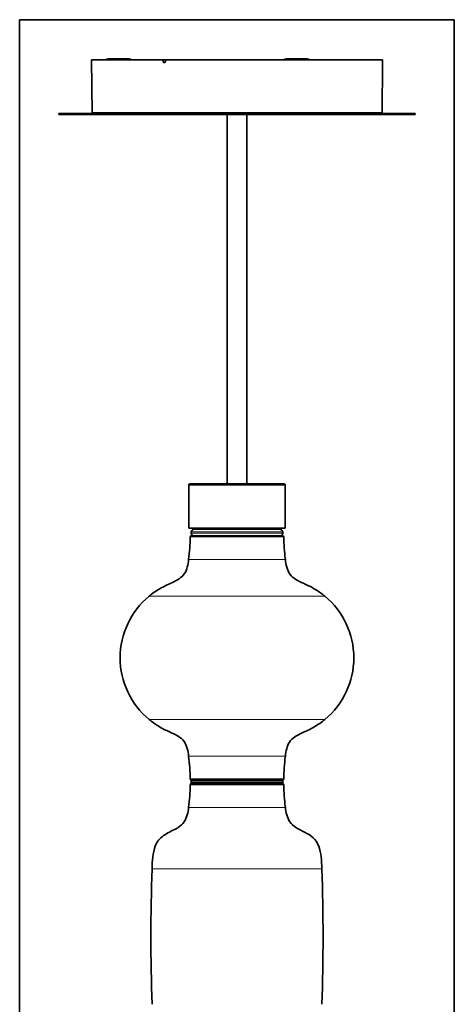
# Model space of a CAD drawing. Header units: millimetres. Extents: x 0 to 11890, y 0 to 8410.
# Tile 6 of 9: x 3137 to 3844, y 4814 to 6414. Entities that reach past the tile are written whole.
import ezdxf

# ---------------------------------------------------------------- set-up
doc = ezdxf.new("R2010")
doc.units = ezdxf.units.MM
doc.layers.add('1', color=7, linetype='Continuous', true_color=0xffffff)

msp = doc.modelspace()

# ---------------------------------------------------------------- linework, layer by layer
at = {"layer": '1', "color": 8, "linetype": 'Continuous', "lineweight": 35, "true_color": 0x808080}
for p, q in [((3136.8, 3131), (3136.8, 6414.4)), ((3843.8, 6414.4), (3136.8, 6414.4)), ((3843.8, 6414.4), (3843.8, 3131))]:
    msp.add_line(p, q, dxfattribs=at)
at = {"layer": '1', "color": 155, "linetype": 'Continuous', "lineweight": 35, "true_color": 0x4c7299}
for p, q in [((3369.7, 6348.9), (3253.7, 6348.9)), ((3253.7, 6348.9), (3254.5, 6262.9)), ((3281, 6350.9), (3314.7, 6350.9)), ((3373.8, 6348.9), (3371, 6348.9)), ((3374.4, 6348.9), (3726.9, 6348.9)), ((3429, 6349.4), (3428.5, 6348.9)), ((3429, 6349.4), (3434.6, 6349.4)), ((3435.1, 6348.9), (3434.6, 6349.4)), ((3488, 6349.3), (3487.6, 6348.9)), ((3493.4, 6349.3), (3488, 6349.3)), ((3493.6, 6349.3), (3493.4, 6349.3)), ((3494, 6348.9), (3493.6, 6349.3)), ((3570.5, 6350.9), (3604.2, 6350.9)), ((3632, 6349.4), (3631.5, 6348.9)), ((3632, 6349.4), (3637.6, 6349.4)), ((3638.1, 6348.9), (3637.6, 6349.4)), ((3726.2, 6262.9), (3726.9, 6344.3)), ((3726.9, 6344.3), (3726.9, 6344.3)), ((3490.3, 6261.7), (3200.3, 6261.7)), ((3200.3, 6261.7), (3200.3, 6260.1)), ((3490.3, 6260.1), (3200.3, 6260.1)), ((3254.5, 6262.9), (3726.2, 6262.9)), ((3474.3, 6262.9), (3474.3, 6261.7)), ((3474.3, 6260.1), (3474.3, 5660.3)), ((3780.3, 6261.7), (3490.3, 6261.7)), ((3780.3, 6260.1), (3490.3, 6260.1)), ((3506.3, 6261.7), (3506.3, 6262.9)), ((3506.3, 5660.3), (3506.3, 6260.1)), ((3780.3, 6260.1), (3780.3, 6261.7)), ((3411.8, 5657.9), (3411.8, 5588.3)), ((3414.2, 5660.3), (3566.4, 5660.3)), ((3568.8, 5588.3), (3568.8, 5657.9)), ((3568.8, 5588.3), (3411.8, 5588.3)), ((3426, 5586.8), (3419.3, 5585.9)), ((3426.8, 5588.3), (3426.8, 5587.8)), ((3553.8, 5587.8), (3553.8, 5588.3)), ((3561.4, 5585.9), (3554.7, 5586.8)), ((3415.8, 5581.9), (3415.8, 5579.8)), ((3564.4, 5575.9), (3416.3, 5575.9)), ((3564.8, 5579.8), (3564.8, 5581.9)), ((3415.8, 5176.9), (3415.8, 5174.8)), ((3416.3, 5178.9), (3564.4, 5178.9)), ((3416.3, 5172.9), (3564.4, 5172.9)), ((3564.8, 5174.8), (3564.8, 5176.9))]:
    msp.add_line(p, q, dxfattribs=at)
at = {"layer": '1', "color": 155, "linetype": 'Continuous', "lineweight": 18, "true_color": 0x4c7299}
for p, q in [((3372.1, 6344.3), (3372, 6344.3)), ((3372.3, 6344.8), (3372.1, 6344.8)), ((3372.3, 6345.3), (3372.4, 6345.3)), ((3411.8, 5657.9), (3568.8, 5657.9)), ((3419.3, 5585.9), (3561.4, 5585.9)), ((3554.7, 5586.8), (3426, 5586.8)), ((3426.8, 5587.8), (3553.8, 5587.8)), ((3566.4, 5573.9), (3414.3, 5573.9)), ((3415.8, 5581.9), (3564.8, 5581.9)), ((3415.8, 5579.8), (3564.8, 5579.8)), ((3569, 5537.4), (3411.7, 5537.4)), ((3633.4, 5477.4), (3347.3, 5477.4)), ((3347.3, 5277.4), (3633.4, 5277.4)), ((3411.7, 5217.4), (3569, 5217.4)), ((3414.3, 5180.9), (3566.4, 5180.9)), ((3414.3, 5170.9), (3566.4, 5170.9)), ((3415.8, 5176.9), (3564.8, 5176.9)), ((3415.8, 5174.8), (3564.8, 5174.8)), ((3411.7, 5134.4), (3569, 5134.4)), ((3352.3, 5034.4), (3628.3, 5034.4))]:
    msp.add_line(p, q, dxfattribs=at)
at = {"layer": '1', "color": 155, "linetype": 'Continuous', "lineweight": 35, "true_color": 0x4c7299}
for centre, radius, start, end in [((3281, 6345.9), 5, 90, 143.13), ((3314.7, 6345.9), 5, 36.87, 90), ((3570.5, 6345.9), 5, 90, 143.13), ((3604.2, 6345.9), 5, 36.87, 90), ((3414.2, 5657.9), 2.4, 90, 180), ((3566.4, 5657.9), 2.4, 0, 90), ((3419.8, 5581.9), 4, 97.5, 180), ((3425.8, 5587.8), 1, 277.5, 0), ((3554.8, 5587.8), 1, 180, 262.5), ((3560.8, 5581.9), 4, 0, 82.5), ((3114.3, 5577.4), 300, 352.3377, 359.336), ((3416.3, 5573.9), 2, 90, 179.336), ((3419.8, 5579.8), 4, 180, 262.5), ((3560.8, 5579.8), 4, 277.5, 0), ((3564.4, 5573.9), 2, 0.664, 90), ((3866.3, 5577.4), 300, 180.664, 187.6623), ((3430.3, 5377.4), 130, 129.7151, 230.2849), ((3550.3, 5377.4), 130, 309.7151, 50.2849), ((3114.3, 5177.4), 300, 0.664, 7.6623), ((3866.3, 5177.4), 300, 172.3377, 179.336), ((3114.3, 5174.4), 300, 352.3377, 359.336), ((3416.3, 5180.9), 2, 180.664, 270), ((3416.3, 5170.9), 2, 90, 179.336), ((3419.8, 5176.9), 4, 150.7228, 180), ((3419.8, 5174.8), 4, 180, 209.2772), ((3560.8, 5176.9), 4, 0, 29.2772), ((3560.8, 5174.8), 4, 330.7228, 0), ((3564.4, 5180.9), 2, 270, 359.336), ((3564.4, 5170.9), 2, 0.664, 90), ((3866.3, 5174.4), 300, 180.664, 187.6623), ((6350.3, 4924.4), 3000, 177.8987, 182.1013), ((630.3, 4924.4), 3000, 357.8987, 2.1013)]:
    msp.add_arc(centre, radius, start, end, dxfattribs=at)
for points, knots in [([(3369.7, 6348.9), (3369.7, 6348.9), (3369.8, 6348.9), (3369.8, 6348.9), (3369.9, 6348.9), (3369.9, 6348.9), (3369.9, 6348.9), (3369.9, 6348.9), (3370, 6348.9), (3370, 6348.9), (3370.1, 6348.9), (3370.1, 6348.9), (3370.1, 6348.9), (3370.2, 6348.9), (3370.2, 6348.9), (3370.2, 6348.9), (3370.2, 6348.9), (3370.3, 6348.9), (3370.3, 6348.9), (3370.3, 6348.9)], [0, 0, 0, 0, 0.25, 0.25, 0.3125, 0.3125, 0.375, 0.375, 0.5, 0.5, 0.625, 0.625, 0.75, 0.75, 0.8125, 0.8125, 0.875, 0.875, 1, 1, 1, 1]), ([(3370.3, 6348.9), (3370.4, 6348.9), (3370.4, 6348.9), (3370.5, 6348.9), (3370.5, 6348.9), (3370.5, 6348.9), (3370.6, 6348.9), (3370.6, 6348.9), (3370.6, 6348.9), (3370.7, 6348.9), (3370.7, 6348.9), (3370.8, 6348.9), (3370.8, 6348.9), (3370.9, 6348.9), (3370.9, 6348.9), (3370.9, 6348.9), (3371, 6348.9), (3371, 6348.9)], [0, 0, 0, 0, 0.25, 0.25, 0.3125, 0.3125, 0.375, 0.375, 0.5, 0.5, 0.625, 0.625, 0.75, 0.75, 0.875, 0.875, 1, 1, 1, 1]), ([(3374.1, 6346.8), (3374.1, 6346.7), (3374, 6346.6), (3374, 6346.5), (3374, 6346.5), (3374, 6346.4), (3374, 6346.3), (3374, 6346.2), (3373.9, 6346.1), (3373.9, 6346.1), (3373.9, 6346), (3373.8, 6345.9), (3373.8, 6345.8)], [0, 0, 0, 0, 0.25, 0.25, 0.375, 0.375, 0.5, 0.625, 0.625, 0.75, 0.75, 1, 1, 1, 1]), ([(3374.1, 6348.9), (3374.1, 6348.9), (3374.1, 6348.9), (3374.1, 6348.9), (3374.1, 6348.9), (3374.1, 6348.9), (3374.1, 6348.9), (3374.1, 6348.9), (3374.1, 6348.9), (3374.2, 6348.9), (3374.2, 6348.9), (3374.2, 6348.9), (3374.2, 6348.9), (3374.2, 6348.9), (3374.3, 6348.9), (3374.3, 6348.9), (3374.3, 6348.9), (3374.4, 6348.9), (3374.4, 6348.9), (3374.4, 6348.9)], [0, 0, 0, 0, 0.125, 0.125, 0.1875, 0.1875, 0.25, 0.25, 0.5, 0.5, 0.5625, 0.5625, 0.625, 0.625, 0.75, 0.75, 0.875, 0.875, 1, 1, 1, 1]), ([(3726.9, 6346.8), (3726.9, 6347.2), (3726.9, 6347.6), (3726.9, 6348.3), (3726.9, 6348.6), (3726.9, 6348.9)], [0, 0, 0, 0, 0.572156, 0.572156, 1, 1, 1, 1]), ([(3726.9, 6345.5), (3726.9, 6345.6), (3726.9, 6345.7), (3726.9, 6345.9), (3726.9, 6345.9), (3726.9, 6346), (3726.9, 6346.1), (3726.9, 6346.2), (3726.9, 6346.4), (3726.9, 6346.7), (3726.9, 6346.8)], [0, 0, 0, 0, 0.25, 0.25, 0.375, 0.375, 0.5, 0.5, 0.75, 1, 1, 1, 1]), ([(3726.9, 6344.3), (3726.9, 6344.3), (3726.9, 6344.3), (3726.9, 6344.3), (3726.9, 6344.3), (3726.9, 6344.3), (3726.9, 6344.3), (3726.9, 6344.4), (3726.9, 6344.4), (3726.9, 6344.4), (3726.9, 6344.4), (3726.9, 6344.5), (3726.9, 6344.6), (3726.9, 6344.7), (3726.9, 6344.8), (3726.9, 6344.8), (3726.9, 6344.9), (3726.9, 6344.9), (3726.9, 6344.9), (3726.9, 6345), (3726.9, 6345.1), (3726.9, 6345.2), (3726.9, 6345.4), (3726.9, 6345.5)], [0, 0, 0, 0, 0.058773, 0.058773, 0.121521, 0.121521, 0.247018, 0.247018, 0.309767, 0.309767, 0.372515, 0.372515, 0.498012, 0.623509, 0.623509, 0.654883, 0.654883, 0.686258, 0.686258, 0.749006, 0.749006, 0.874503, 1, 1, 1, 1]), ([(3411.7, 5537.4), (3411.3, 5533.2), (3409.8, 5525.3), (3405.6, 5513.7), (3396.1, 5505), (3381.8, 5498.3), (3364.5, 5490.3), (3352.8, 5481.9), (3347.3, 5477.4)], [0, 0, 0, 0, 0.133741, 0.260772, 0.389717, 0.53446, 0.770906, 1, 1, 1, 1]), ([(3633.4, 5477.4), (3628.7, 5481.2), (3618.9, 5488.4), (3602.6, 5496.9), (3587.3, 5503.2), (3575.6, 5512.6), (3571, 5524.8), (3569.3, 5533), (3569, 5537.4)], [0, 0, 0, 0, 0.194112, 0.393414, 0.590646, 0.727406, 0.860042, 1, 1, 1, 1]), ([(3347.3, 5277.4), (3351.9, 5273.5), (3361.8, 5266.4), (3378.1, 5257.8), (3393.4, 5251.6), (3405, 5242.2), (3409.7, 5230), (3411.4, 5221.8), (3411.7, 5217.4)], [0, 0, 0, 0, 0.194112, 0.393414, 0.590646, 0.727406, 0.860042, 1, 1, 1, 1]), ([(3569, 5217.4), (3569.3, 5221.6), (3570.9, 5229.4), (3575, 5241.1), (3584.5, 5249.7), (3598.8, 5256.5), (3616.1, 5264.4), (3627.8, 5272.9), (3633.4, 5277.4)], [0, 0, 0, 0, 0.133741, 0.260772, 0.389717, 0.53446, 0.770906, 1, 1, 1, 1]), ([(3411.7, 5134.4), (3411.4, 5130.2), (3409.7, 5122.2), (3405, 5110.1), (3394.1, 5100.8), (3381.8, 5095.1), (3370.7, 5088.8), (3362.2, 5081.5), (3355.9, 5069.6), (3353.2, 5053.4), (3352.2, 5041), (3352.3, 5034.4)], [0, 0, 0, 0, 0.099385, 0.197226, 0.304875, 0.434166, 0.523881, 0.610798, 0.698213, 0.842315, 1, 1, 1, 1]), ([(3628.3, 5034.4), (3628.4, 5041), (3627.4, 5053.4), (3624.6, 5071.4), (3614.9, 5086.1), (3600.5, 5094.3), (3586.6, 5100.8), (3575.6, 5110.1), (3570.9, 5122.2), (3569.3, 5130.2), (3569, 5134.4)], [0, 0, 0, 0, 0.157833, 0.302071, 0.431906, 0.565426, 0.694838, 0.802589, 0.900522, 1, 1, 1, 1])]:
    msp.add_open_spline(points, degree=3, knots=knots, dxfattribs=at)
at = {"layer": '1', "color": 155, "linetype": 'Continuous', "lineweight": 18, "true_color": 0x4c7299}
for points, knots in [([(3369.7, 6346.8), (3369.7, 6347.2), (3369.7, 6347.6), (3369.7, 6348.3), (3369.7, 6348.6), (3369.7, 6348.9)], [0, 0, 0, 0, 0.572156, 0.572156, 1, 1, 1, 1]), ([(3370.1, 6345.5), (3370, 6345.6), (3370, 6345.7), (3369.9, 6345.9), (3369.9, 6345.9), (3369.9, 6346), (3369.8, 6346.1), (3369.8, 6346.2), (3369.8, 6346.4), (3369.7, 6346.7), (3369.7, 6346.8)], [0, 0, 0, 0, 0.25, 0.25, 0.375, 0.375, 0.5, 0.5, 0.75, 1, 1, 1, 1]), ([(3372, 6344.3), (3371.9, 6344.3), (3371.9, 6344.3), (3371.8, 6344.3), (3371.8, 6344.3), (3371.6, 6344.3), (3371.5, 6344.3), (3371.4, 6344.4), (3371.3, 6344.4), (3371.2, 6344.4), (3371.2, 6344.4), (3371.1, 6344.5), (3370.9, 6344.6), (3370.7, 6344.7), (3370.6, 6344.8), (3370.6, 6344.8), (3370.6, 6344.9), (3370.5, 6344.9), (3370.5, 6344.9), (3370.5, 6345), (3370.4, 6345.1), (3370.2, 6345.2), (3370.1, 6345.4), (3370.1, 6345.5)], [0, 0, 0, 0, 0.0625, 0.0625, 0.125, 0.125, 0.25, 0.25, 0.3125, 0.3125, 0.375, 0.375, 0.5, 0.625, 0.625, 0.65625, 0.65625, 0.6875, 0.6875, 0.75, 0.75, 0.875, 1, 1, 1, 1]), ([(3370.6, 6345.8), (3370.6, 6345.9), (3370.5, 6346), (3370.5, 6346.1), (3370.5, 6346.1), (3370.4, 6346.2), (3370.4, 6346.2), (3370.4, 6346.4), (3370.4, 6346.5), (3370.4, 6346.6), (3370.4, 6346.7), (3370.4, 6346.8)], [0, 0, 0, 0, 0.25, 0.25, 0.375, 0.375, 0.5, 0.5, 0.75, 0.75, 1, 1, 1, 1]), ([(3372.1, 6344.8), (3372.1, 6344.8), (3371.9, 6344.8), (3371.8, 6344.8), (3371.6, 6344.9), (3371.6, 6344.9), (3371.5, 6344.9), (3371.5, 6344.9), (3371.4, 6345), (3371.3, 6345), (3371.2, 6345.1), (3371.2, 6345.1), (3371.1, 6345.2), (3371.1, 6345.2), (3371, 6345.3), (3370.9, 6345.4), (3370.8, 6345.5), (3370.7, 6345.6), (3370.6, 6345.7), (3370.6, 6345.8)], [0, 0, 0, 0, 0.125, 0.25, 0.25, 0.3125, 0.3125, 0.375, 0.375, 0.5, 0.5, 0.5625, 0.5625, 0.625, 0.625, 0.75, 0.875, 0.875, 1, 1, 1, 1]), ([(3371, 6346.8), (3371, 6346.7), (3371, 6346.7), (3371, 6346.5), (3371, 6346.5), (3371, 6346.3), (3371.1, 6346.3), (3371.1, 6346.2), (3371.1, 6346.1), (3371.1, 6346)], [0, 0, 0, 0, 0.25, 0.25, 0.5, 0.5, 0.75, 0.75, 1, 1, 1, 1]), ([(3371.1, 6346), (3371.2, 6346), (3371.2, 6345.9), (3371.3, 6345.8), (3371.4, 6345.7), (3371.4, 6345.7), (3371.4, 6345.6), (3371.5, 6345.6), (3371.5, 6345.6), (3371.6, 6345.5), (3371.6, 6345.5), (3371.7, 6345.5), (3371.7, 6345.4), (3371.7, 6345.4), (3371.8, 6345.4), (3371.9, 6345.3), (3372, 6345.3), (3372.2, 6345.3), (3372.2, 6345.3), (3372.3, 6345.3)], [0, 0, 0, 0, 0.125, 0.25, 0.25, 0.3125, 0.3125, 0.375, 0.375, 0.5, 0.5, 0.5625, 0.5625, 0.625, 0.625, 0.75, 0.875, 0.875, 1, 1, 1, 1]), ([(3374, 6345.5), (3374, 6345.4), (3373.9, 6345.2), (3373.8, 6345.1), (3373.6, 6345), (3373.6, 6344.9), (3373.6, 6344.9), (3373.5, 6344.9), (3373.5, 6344.8), (3373.4, 6344.7), (3373.2, 6344.6), (3373, 6344.5), (3372.9, 6344.4), (3372.9, 6344.4), (3372.8, 6344.4), (3372.7, 6344.4), (3372.6, 6344.3), (3372.5, 6344.3), (3372.3, 6344.3), (3372.2, 6344.3), (3372.1, 6344.3)], [0, 0, 0, 0, 0.125, 0.25, 0.25, 0.3125, 0.3125, 0.34375, 0.34375, 0.375, 0.5, 0.625, 0.625, 0.6875, 0.6875, 0.75, 0.75, 0.875, 0.875, 1, 1, 1, 1]), ([(3373.8, 6345.8), (3373.8, 6345.7), (3373.7, 6345.6), (3373.6, 6345.4), (3373.5, 6345.3), (3373.5, 6345.3), (3373.4, 6345.3), (3373.4, 6345.2), (3373.3, 6345.2), (3373.2, 6345.1), (3373.1, 6345), (3373.1, 6345), (3373, 6345), (3373, 6345), (3372.9, 6344.9), (3372.7, 6344.9), (3372.6, 6344.8), (3372.4, 6344.8), (3372.3, 6344.8), (3372.3, 6344.8)], [0, 0, 0, 0, 0.125, 0.25, 0.25, 0.3125, 0.3125, 0.375, 0.375, 0.5, 0.5, 0.5625, 0.5625, 0.625, 0.625, 0.75, 0.875, 0.875, 1, 1, 1, 1]), ([(3372.4, 6345.3), (3372.5, 6345.3), (3372.6, 6345.3), (3372.7, 6345.3), (3372.8, 6345.3), (3372.9, 6345.4), (3373, 6345.4), (3373, 6345.5), (3373.1, 6345.5), (3373.2, 6345.6), (3373.2, 6345.6), (3373.3, 6345.6), (3373.3, 6345.7), (3373.3, 6345.7), (3373.4, 6345.8), (3373.5, 6345.9), (3373.5, 6346), (3373.6, 6346)], [0, 0, 0, 0, 0.125, 0.25, 0.25, 0.375, 0.375, 0.5, 0.5, 0.625, 0.625, 0.6875, 0.6875, 0.75, 0.75, 0.875, 1, 1, 1, 1]), ([(3373.6, 6346), (3373.6, 6346.1), (3373.6, 6346.2), (3373.7, 6346.3), (3373.7, 6346.3), (3373.7, 6346.3), (3373.7, 6346.4), (3373.7, 6346.5), (3373.7, 6346.5), (3373.7, 6346.7), (3373.8, 6346.7), (3373.8, 6346.8)], [0, 0, 0, 0, 0.25, 0.25, 0.375, 0.375, 0.5, 0.5, 0.75, 0.75, 1, 1, 1, 1]), ([(3374.4, 6346.8), (3374.4, 6346.7), (3374.3, 6346.4), (3374.3, 6346.2), (3374.3, 6346.1), (3374.2, 6346), (3374.2, 6345.9), (3374.2, 6345.9), (3374.1, 6345.7), (3374.1, 6345.6), (3374, 6345.5)], [0, 0, 0, 0, 0.25, 0.5, 0.5, 0.625, 0.625, 0.75, 0.75, 1, 1, 1, 1]), ([(3374.4, 6348.9), (3374.4, 6348.5), (3374.4, 6348.1), (3374.4, 6347.4), (3374.4, 6347.1), (3374.4, 6346.8)], [0, 0, 0, 0, 0.572156, 0.572156, 1, 1, 1, 1])]:
    msp.add_open_spline(points, degree=3, knots=knots, dxfattribs=at)
for points, weights, knots in [([(3370.4, 6346.8), (3370.2, 6346.8), (3370, 6346.8), (3369.9, 6346.8), (3369.7, 6346.8)], [0.86433473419, 0.893288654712, 1, 0.898072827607, 0.867087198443], [4.140092, 4.140092, 4.140092, 4.712389, 4.712389, 5.259028, 5.259028, 5.259028]), ([(3370.6, 6345.8), (3370.5, 6345.7), (3370.3, 6345.7), (3370.2, 6345.6), (3370.1, 6345.5)], [0.861450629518, 0.887561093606, 1, 0.90954970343, 0.874964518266], [0.967783, 0.967783, 0.967783, 1.570796, 1.570796, 2.055884, 2.055884, 2.055884]), ([(3370.4, 6346.8), (3370.5, 6346.8), (3370.7, 6346.8), (3370.8, 6346.8), (3371, 6346.8)], [0.864428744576, 0.89346151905, 1, 0.898893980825, 0.867591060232], [4.141019, 4.141019, 4.141019, 4.712389, 4.712389, 5.254624, 5.254624, 5.254624]), ([(3370.6, 6345.8), (3370.8, 6345.8), (3370.9, 6345.9), (3371, 6346), (3371.1, 6346)], [0.862256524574, 0.889254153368, 1, 0.912453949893, 0.877243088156], [4.118455, 4.118455, 4.118455, 4.712389, 4.712389, 5.181901, 5.181901, 5.181901]), ([(3372.1, 6344.8), (3372, 6344.6), (3372, 6344.3), (3372, 6344.3), (3372, 6344.3)], [0.8656440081, 0.811474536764, 1, 0.998195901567, 0.996414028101], [0.559728, 0.559728, 0.559728, 1.570796, 1.570796, 1.580472, 1.580472, 1.580472]), ([(3372.3, 6344.8), (3372.1, 6344.6), (3372.1, 6344.3), (3372.1, 6344.3), (3372.1, 6344.3)], [0.865644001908, 0.811474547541, 1, 0.998195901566, 0.996414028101], [3.701321, 3.701321, 3.701321, 4.712389, 4.712389, 4.722064, 4.722064, 4.722064]), ([(3373.8, 6346.8), (3374.1, 6346.8), (3374.1, 6346.8), (3374.1, 6346.8), (3374.1, 6346.8)], [0.869069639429, 0.805884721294, 1, 0.992299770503, 0.985004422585], [2.100546, 2.100546, 2.100546, 3.141593, 3.141593, 3.182889, 3.182889, 3.182889]), ([(3374.1, 6346.8), (3374.1, 6346.8), (3374.1, 6346.8), (3374.1, 6346.8), (3374.4, 6346.8)], [0.999930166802, 0.999965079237, 1, 0.804887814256, 0.86972541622], [3.141405, 3.141405, 3.141405, 3.141593, 3.141593, 4.187986, 4.187986, 4.187986])]:
    msp.add_rational_spline(points, weights, degree=2, knots=knots, dxfattribs=at)
for points in [[(3370.4, 6346.8), (3370.3, 6347.5), (3370.3, 6348.2), (3370.3, 6348.9)], [(3371, 6348.9), (3371, 6348.2), (3371, 6347.5), (3371, 6346.8)], [(3373.8, 6346.8), (3373.8, 6347.5), (3373.8, 6348.2), (3373.8, 6348.9)]]:
    msp.add_open_spline(points, degree=3, dxfattribs=at)
for points, weights in [([(3372.1, 6344.8), (3372.3, 6345), (3372.3, 6345.3)], [0.865644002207, 0.813537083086, 0.985995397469]), ([(3372.3, 6344.8), (3372.4, 6345), (3372.4, 6345.3)], [0.865644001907, 0.813537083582, 0.985995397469]), ([(3373.8, 6345.8), (3373.8, 6345.9), (3373.6, 6346)], [0.976780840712, 0.802356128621, 0.874824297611]), ([(3373.8, 6345.8), (3373.8, 6345.7), (3374, 6345.5)], [0.976555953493, 0.79806021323, 0.87858939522])]:
    msp.add_rational_spline(points, weights, degree=2, dxfattribs=at)
at = {"layer": '1', "color": 155, "linetype": 'Continuous', "lineweight": 35, "true_color": 0x4c7299}
msp.add_open_spline([(3374.1, 6348.9), (3374.1, 6347.9), (3374.1, 6346.8)], degree=2, dxfattribs=at)

doc.saveas('drawing.dxf')
